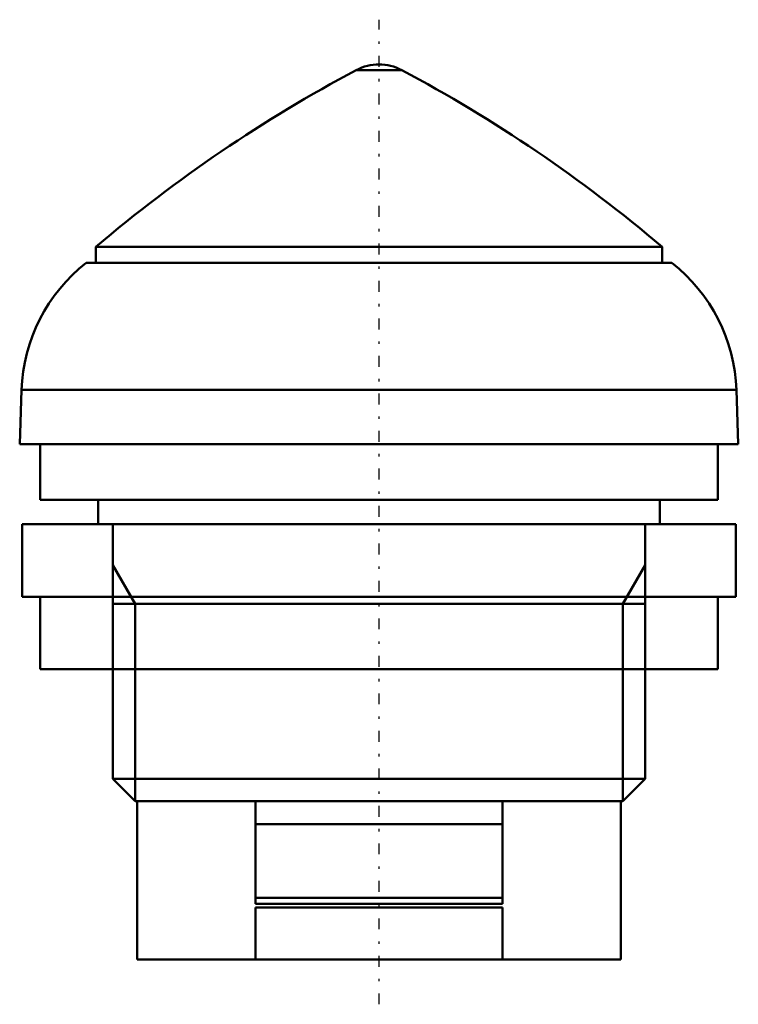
# Model space of a CAD drawing. Header units: millimetres. Extents: x -14.8 to 14.8, y -1.9 to 38.8.
import ezdxf

# ---------------------------------------------------------------- set-up
doc = ezdxf.new("R2010")
doc.units = ezdxf.units.MM
doc.linetypes.add('Center', pattern=[1.5, 0.45, -0.5, 0.05, -0.5])
for name, color, linetype, lineweight in [('AM_0', 7, 'Continuous', 30), ('AM_10', 7, 'Continuous', 5), ('AM_7', 7, 'Center', 5)]:
    doc.layers.add(name, color=color, linetype=linetype, lineweight=lineweight)

msp = doc.modelspace()

# ---------------------------------------------------------------- linework, layer by layer
at = {"layer": 'AM_0', "color": 7, "linetype": 'Continuous', "lineweight": 50}
for p, q in [((0.937, 36.767), (-0.937, 36.767)), ((-11.7, 29.46), (-11.7, 28.8)), ((11.7, 29.46), (-11.7, 29.46)), ((11.7, 28.8), (11.7, 29.46)), ((12.106, 28.8), (-12.106, 28.8)), ((-14.772, 23.544), (-14.85, 21.3)), ((14.772, 23.544), (-14.772, 23.544)), ((14.85, 21.3), (14.772, 23.544)), ((14.85, 21.3), (-14.85, 21.3)), ((-14, 21.3), (-14, 19)), ((14, 19), (14, 21.3)), ((14, 19), (-14, 19)), ((-11.6, 19), (-11.6, 18)), ((11.6, 18), (11.6, 19)), ((-14.75, 18), (-14.75, 15)), ((-14.75, 18), (14.75, 18)), ((14.75, 15), (14.75, 18)), ((-14.75, 15), (14.75, 15)), ((-14, 15), (-14, 12)), ((14, 12), (14, 15)), ((-14, 12), (14, 12)), ((-11, 12), (-11, 7.47)), ((11, 7.47), (11, 12)), ((-11, 7.47), (-10.08, 6.55)), ((11, 7.47), (-11, 7.47)), ((10.08, 6.55), (11, 7.47)), ((10.08, 6.55), (-10.08, 6.55)), ((-10, 6.55), (-10, 0)), ((-5.1, 2.3), (-5.1, 6.55)), ((5.1, 6.55), (5.1, 2.3)), ((10, 0), (10, 6.55)), ((-5.1, 5.6), (5.1, 5.6)), ((-5.1, 2.55), (5.1, 2.55)), ((-5.1, 2.3), (5.1, 2.3)), ((-5.1, 0), (-5.1, 2.15)), ((-5.1, 2.15), (5.1, 2.15)), ((5.1, 2.15), (5.1, 0)), ((10, 0), (-10, 0))]:
    msp.add_line(p, q, dxfattribs=at)
for centre, radius, start, end in [((27.183, -16.236), 60, 117.94829, 130.39486), ((0, 35), 2, 62.0558, 117.9418), ((-27.183, -16.236), 60, 49.60514, 62.05171), ((-7.776, 23.3), 7, 128.2132, 178.0002), ((7.776, 23.3), 7, 1.9998, 51.7868)]:
    msp.add_arc(centre, radius, start, end, dxfattribs=at)
at = {"layer": 'AM_10', "color": 7, "linetype": 'Continuous', "lineweight": 50}
for p, q in [((-11, 12), (-11, 18)), ((11, 12), (11, 18)), ((-11, 16.3), (-10.08, 14.707)), ((11, 16.3), (10.08, 14.707)), ((11, 14.707), (-11, 14.707)), ((-10.08, 6.55), (-10.08, 14.707)), ((10.08, 6.55), (10.08, 14.707))]:
    msp.add_line(p, q, dxfattribs=at)
at = {"layer": 'AM_7', "color": 4, "linetype": 'Center', "lineweight": 25}
msp.add_line((0, -1.85), (0, 38.85), dxfattribs=at)

doc.saveas('drawing.dxf')
